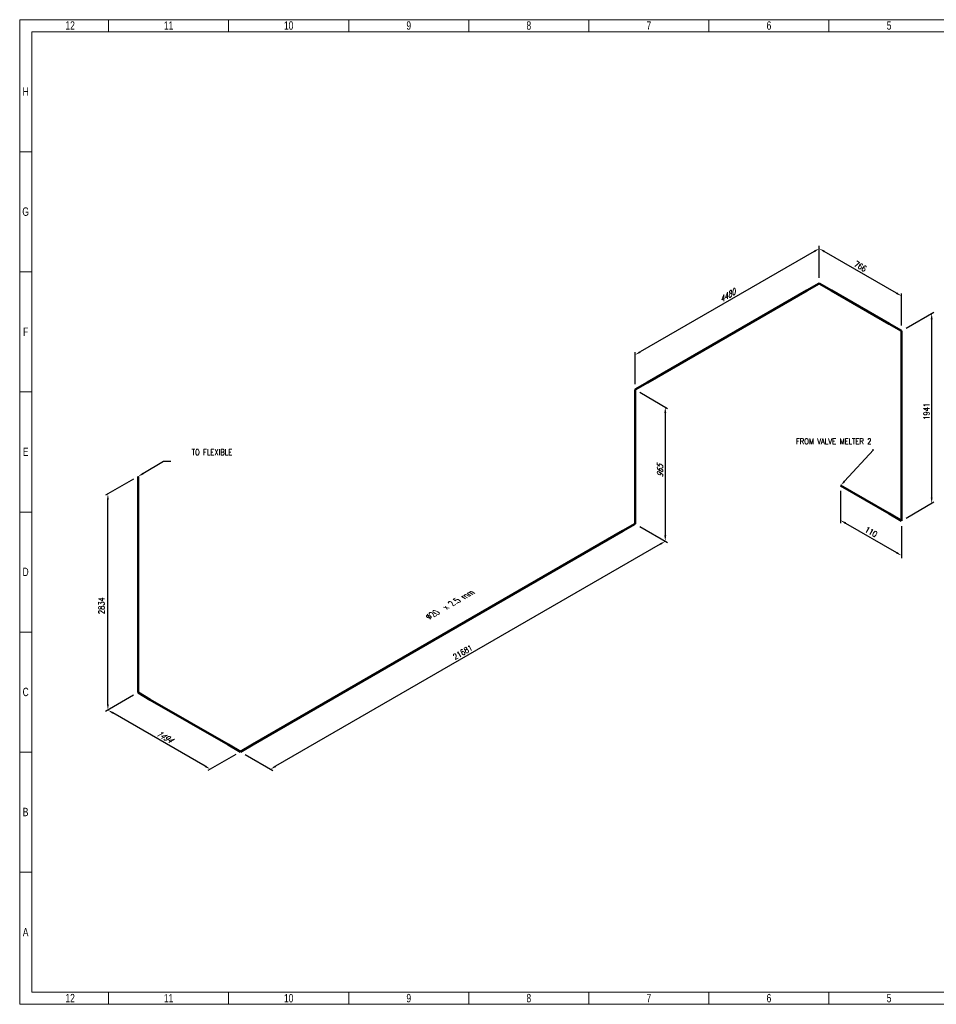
# Model space of a CAD drawing. Header units: millimetres. Extents: x 0 to 594, y 0 to 424.
# Tile 1 of 14: x 0 to 395, y 0 to 424. Entities that reach past the tile are written whole.
import ezdxf
from ezdxf import colors
from ezdxf.entities.mleader import LeaderData, LeaderLine
from ezdxf.math import Vec2, Vec3

# ---------------------------------------------------------------- set-up
doc = ezdxf.new("R2010")
doc.units = ezdxf.units.MM
doc.header["$LTSCALE"] = 0.25
doc.layers.add('Annotation', color=7, linetype='Continuous')
doc.layers.add('Dimension', color=1, linetype='Continuous')
doc.layers.add('Pipe Small Bore', color=30, linetype='Continuous', lineweight=50)
doc.styles.add('AdskIsoAnnotation', font='romans.shx', dxfattribs={"width": 0.8, "height": 1})
doc.styles.add('AdskIsoMetric', font='romans.shx', dxfattribs={"width": 0.8, "height": 2.5})
doc.styles.add('AdskIsoMetric-30', font='romans.shx', dxfattribs={"width": 0.8, "height": 2.5})
doc.styles.add('AdskIsoMetric30', font='romans.shx', dxfattribs={"width": 0.8, "oblique": 30, "height": 2.5})
doc.styles.add('SLDTEXTSTYLE3', font='TXT', dxfattribs={"width": 0.75})
doc.styles.get("Standard").update_dxf_attribs({"font": 'arial.ttf'})
doc.dimstyles.new('AdskIsoMetric', dxfattribs={"dimtxt": 2.5, "dimasz": 2.5, "dimexe": 1, "dimexo": 2, "dimgap": 0.8, "dimtad": 1, "dimdec": 0, "dimrnd": 1, "dimzin": 0, "dimdsep": 46, "dimtxsty": 'AdskIsoMetric', "dimcen": 0, "dimclrt": 7, "dimadec": 0, "dimazin": 0, "dimtfac": 1, "dimtdec": 0, "dimtmove": 1, "dimatfit": 3, "dimfxl": 1, "dimtfill": 1, "dimfrac": 2, "dimtolj": 1, "dimtzin": 0, "dimarcsym": 0})

# ---------------------------------------------------------------- blocks, each defined once
blk = doc.blocks.new('*D17')
at = {"layer": 'Defpoints', "color": 0, "transparency": 16777216}
for p in [(353.77, 223.55), (380.01, 208.39), (380.01, 193.39)]:
    blk.add_point(p, dxfattribs=at)
at = {"layer": 'Dimension', "color": 0, "lineweight": -2, "transparency": 16777216}
for p, q in [((353.77, 221.24), (353.77, 207.39)), ((355.93, 207.3), (377.84, 194.64)), ((380.01, 206.08), (380.01, 192.24))]:
    blk.add_line(p, q, dxfattribs=at)
at = {"layer": 'Dimension', "color": 0, "transparency": 16777216}
for points in [[(356.14, 207.66), (355.72, 206.93), (353.77, 208.55)], [(378.05, 195), (377.64, 194.28), (380.01, 193.39)]]:
    blk.add_solid(points, dxfattribs=at)
at = {"layer": 'Dimension', "color": 7, "transparency": 16777216, "insert": (366.89, 203.56), "char_height": 2.5, "attachment_point": 5, "rotation": 330, "style": 'AdskIsoMetric-30', "bg_fill": 3, "box_fill_scale": 1.1, "bg_fill_color": 256, "bg_fill_true_color": 13158600, "bg_fill_transparency": 0}
blk.add_mtext('\\A1;110', dxfattribs=at)
blk = doc.blocks.new('*D18')
at = {"layer": 'Defpoints', "color": 0, "transparency": 16777216}
for p in [(393, 297.7), (380.01, 290.2), (380.01, 208.39)]:
    blk.add_point(p, dxfattribs=at)
at = {"layer": 'Dimension', "color": 0, "lineweight": -2, "transparency": 16777216}
for p, q in [((382.01, 291.36), (394, 298.28)), ((393, 218.39), (393, 295.2)), ((382.01, 209.55), (394, 216.47))]:
    blk.add_line(p, q, dxfattribs=at)
at = {"layer": 'Dimension', "color": 0, "transparency": 16777216}
for points in [[(392.58, 295.2), (393.42, 295.2), (393, 297.7)], [(392.58, 218.39), (393.42, 218.39), (393, 215.89)]]:
    blk.add_solid(points, dxfattribs=at)
at = {"layer": 'Dimension', "color": 7, "transparency": 16777216, "insert": (390.76, 255.5), "char_height": 2.5, "attachment_point": 5, "rotation": 90, "style": 'AdskIsoMetric-30', "bg_fill": 3, "box_fill_scale": 1.1, "bg_fill_color": 256, "bg_fill_true_color": 13158600, "bg_fill_transparency": 0}
blk.add_mtext('\\A1;1941', dxfattribs=at)
blk = doc.blocks.new('*D19')
at = {"layer": 'Defpoints', "color": 0, "transparency": 16777216}
for p in [(344.56, 325.67), (344.56, 310.67), (380.01, 290.2)]:
    blk.add_point(p, dxfattribs=at)
at = {"layer": 'Dimension', "color": 0, "lineweight": -2, "transparency": 16777216}
for p, q in [((344.56, 312.98), (344.56, 326.83)), ((377.84, 306.45), (346.72, 324.42)), ((380.01, 292.51), (380.01, 306.36))]:
    blk.add_line(p, q, dxfattribs=at)
at = {"layer": 'Dimension', "color": 0, "transparency": 16777216}
for points in [[(346.93, 324.78), (346.51, 324.06), (344.56, 325.67)], [(378.05, 306.81), (377.64, 306.09), (380.01, 305.2)]]:
    blk.add_solid(points, dxfattribs=at)
at = {"layer": 'Dimension', "color": 7, "transparency": 16777216, "insert": (362.28, 318.02), "char_height": 2.5, "attachment_point": 5, "rotation": 330, "style": 'AdskIsoMetric-30', "bg_fill": 3, "box_fill_scale": 1.1, "bg_fill_color": 256, "bg_fill_true_color": 13158600, "bg_fill_transparency": 0}
blk.add_mtext('\\A1;766', dxfattribs=at)
blk = doc.blocks.new('*D20')
at = {"layer": 'Defpoints', "color": 0, "transparency": 16777216}
for p in [(344.56, 310.67), (265.21, 279.86), (265.21, 264.86)]:
    blk.add_point(p, dxfattribs=at)
at = {"layer": 'Dimension', "color": 0, "lineweight": -2, "transparency": 16777216}
for p, q in [((344.56, 312.98), (344.56, 326.83)), ((342.39, 324.42), (267.38, 281.11)), ((265.21, 267.17), (265.21, 281.02))]:
    blk.add_line(p, q, dxfattribs=at)
at = {"layer": 'Dimension', "color": 0, "transparency": 16777216}
for points in [[(342.18, 324.78), (342.6, 324.06), (344.56, 325.67)], [(267.17, 281.47), (267.59, 280.75), (265.21, 279.86)]]:
    blk.add_solid(points, dxfattribs=at)
at = {"layer": 'Dimension', "color": 7, "transparency": 16777216, "insert": (304.89, 305.35), "char_height": 2.5, "attachment_point": 5, "rotation": 30, "style": 'AdskIsoMetric30', "bg_fill": 3, "box_fill_scale": 1.1, "bg_fill_color": 256, "bg_fill_true_color": 13158600, "bg_fill_transparency": 0}
blk.add_mtext('\\A1;4480', dxfattribs=at)
blk = doc.blocks.new('*D21')
at = {"layer": 'Defpoints', "color": 0, "transparency": 16777216}
for p in [(265.21, 264.86), (265.21, 207.03), (278.2, 199.53)]:
    blk.add_point(p, dxfattribs=at)
at = {"layer": 'Dimension', "color": 0, "lineweight": -2, "transparency": 16777216}
for p, q in [((267.21, 263.71), (279.2, 256.78)), ((278.2, 254.86), (278.2, 202.03)), ((267.21, 205.88), (279.2, 198.96))]:
    blk.add_line(p, q, dxfattribs=at)
at = {"layer": 'Dimension', "color": 0, "transparency": 16777216}
for points in [[(277.79, 254.86), (278.62, 254.86), (278.2, 257.36)], [(277.79, 202.03), (278.62, 202.03), (278.2, 199.53)]]:
    blk.add_solid(points, dxfattribs=at)
at = {"layer": 'Dimension', "color": 7, "transparency": 16777216, "insert": (275.96, 229.74), "char_height": 2.5, "attachment_point": 5, "rotation": 90, "style": 'AdskIsoMetric30', "bg_fill": 3, "box_fill_scale": 1.1, "bg_fill_color": 256, "bg_fill_true_color": 13158600, "bg_fill_transparency": 0}
blk.add_mtext('\\A1;965', dxfattribs=at)
blk = doc.blocks.new('*D22')
at = {"layer": 'Defpoints', "color": 0, "transparency": 16777216}
for p in [(265.21, 207.03), (95.12, 108.83), (108.11, 101.33)]:
    blk.add_point(p, dxfattribs=at)
at = {"layer": 'Dimension', "color": 0, "lineweight": -2, "transparency": 16777216}
for p, q in [((267.21, 205.88), (279.2, 198.96)), ((276.04, 198.28), (110.28, 102.58)), ((97.12, 107.67), (109.11, 100.75))]:
    blk.add_line(p, q, dxfattribs=at)
at = {"layer": 'Dimension', "color": 0, "transparency": 16777216}
for points in [[(275.83, 198.64), (276.25, 197.92), (278.2, 199.53)], [(110.07, 102.94), (110.48, 102.22), (108.11, 101.33)]]:
    blk.add_solid(points, dxfattribs=at)
at = {"layer": 'Dimension', "color": 7, "transparency": 16777216, "insert": (190.92, 151.72), "char_height": 2.5, "attachment_point": 5, "rotation": 30, "style": 'AdskIsoMetric-30', "bg_fill": 3, "box_fill_scale": 1.1, "bg_fill_color": 256, "bg_fill_true_color": 13158600, "bg_fill_transparency": 0}
blk.add_mtext('\\A1;21681', dxfattribs=at)
blk = doc.blocks.new('*D23')
at = {"layer": 'Defpoints', "color": 0, "transparency": 16777216}
for p in [(50.99, 134.31), (38, 126.81), (95.12, 108.83)]:
    blk.add_point(p, dxfattribs=at)
at = {"layer": 'Dimension', "color": 0, "lineweight": -2, "transparency": 16777216}
for p, q in [((48.99, 133.15), (37, 126.23)), ((79.96, 102.58), (40.17, 125.56)), ((93.12, 107.67), (81.13, 100.75))]:
    blk.add_line(p, q, dxfattribs=at)
at = {"layer": 'Dimension', "color": 0, "transparency": 16777216}
for points in [[(40.37, 125.92), (39.96, 125.2), (38, 126.81)], [(80.17, 102.94), (79.76, 102.22), (82.13, 101.33)]]:
    blk.add_solid(points, dxfattribs=at)
at = {"layer": 'Dimension', "color": 7, "transparency": 16777216, "insert": (62.3, 115.36), "char_height": 2.5, "attachment_point": 5, "rotation": 330, "style": 'AdskIsoMetric30', "bg_fill": 3, "box_fill_scale": 1.1, "bg_fill_color": 256, "bg_fill_true_color": 13158600, "bg_fill_transparency": 0}
blk.add_mtext('\\A1;1494', dxfattribs=at)
blk = doc.blocks.new('*D24')
at = {"layer": 'Defpoints', "color": 0, "transparency": 16777216}
for p in [(50.99, 227.41), (38, 219.91), (50.99, 134.31)]:
    blk.add_point(p, dxfattribs=at)
at = {"layer": 'Dimension', "color": 0, "lineweight": -2, "transparency": 16777216}
for p, q in [((48.99, 226.26), (37, 219.34)), ((38, 129.31), (38, 217.41)), ((48.99, 133.15), (37, 126.23))]:
    blk.add_line(p, q, dxfattribs=at)
at = {"layer": 'Dimension', "color": 0, "transparency": 16777216}
for points in [[(37.58, 217.41), (38.42, 217.41), (38, 219.91)], [(37.58, 129.31), (38.42, 129.31), (38, 126.81)]]:
    blk.add_solid(points, dxfattribs=at)
at = {"layer": 'Dimension', "color": 7, "transparency": 16777216, "insert": (35.25, 171.77), "char_height": 2.5, "attachment_point": 5, "rotation": 90, "style": 'AdskIsoMetric-30', "bg_fill": 3, "box_fill_scale": 1.1, "bg_fill_color": 256, "bg_fill_true_color": 13158600, "bg_fill_transparency": 0}
blk.add_mtext('\\A1;2834', dxfattribs=at)
blk = doc.blocks.new('Elbow-1-Iso2DSkew90')
at = {"color": 0, "linetype": 'ByBlock', "lineweight": -2, "extrusion": (4.66255e-12, -0.816497, -0.57735)}
for p, q in [((0, 0), (-5.3, 3.06)), ((5.3, 3.06), (0, 0)), ((0, 0), (0, 0))]:
    blk.add_line(p, q, dxfattribs=at)
blk = doc.blocks.new('Elbow-2-Iso2DSkew90')
at = {"color": 0, "linetype": 'ByBlock', "lineweight": -2, "extrusion": (0.707107, 0.408248, -0.57735)}
for p, q in [((0, 0), (0, 6.12)), ((0, 0), (0, 0)), ((5.3, -3.06), (0, 0))]:
    blk.add_line(p, q, dxfattribs=at)
blk = doc.blocks.new('Elbow-1-Iso2DSkew180')
at = {"color": 0, "linetype": 'ByBlock', "lineweight": -2, "extrusion": (-0.707107, 0.408248, -0.57735)}
for p, q in [((0, 6.12), (0, 0)), ((0, 0), (-5.3, -3.06)), ((0, 0), (0, 0))]:
    blk.add_line(p, q, dxfattribs=at)
blk = doc.blocks.new('Elbow-3-Iso2DSkew90')
at = {"color": 0, "linetype": 'ByBlock', "lineweight": -2, "extrusion": (0.707107, -0.408248, 0.57735)}
for p, q in [((5.3, 3.06), (0, 0)), ((0, 0), (0, -6.12)), ((0, 0), (0, 0))]:
    blk.add_line(p, q, dxfattribs=at)
blk = doc.blocks.new('Elbow-4-Iso2DSkew90')
at = {"color": 0, "linetype": 'ByBlock', "lineweight": -2, "extrusion": (0, 0.816497, 0.57735)}
for p, q in [((0, 0), (-5.3, -3.06)), ((0, 0), (0, 0)), ((5.3, -3.06), (0, 0))]:
    blk.add_line(p, q, dxfattribs=at)
blk = doc.blocks.new('Elbow-5-Iso2DSkew90')
at = {"color": 0, "linetype": 'ByBlock', "lineweight": -2, "extrusion": (-0.707107, -0.408248, 0.57735)}
for p, q in [((0, 0), (0, 6.12)), ((-5.3, 3.06), (0, 0)), ((0, 0), (0, 0))]:
    blk.add_line(p, q, dxfattribs=at)
blk = doc.blocks.new('Elbow-1-Iso2DSkew0')
at = {"color": 0, "linetype": 'ByBlock', "lineweight": -2, "extrusion": (-0.707107, -0.408248, 0.57735)}
for p, q in [((0, 0), (-5.3, 3.06)), ((0, 0), (0, 0)), ((0, -6.12), (0, 0))]:
    blk.add_line(p, q, dxfattribs=at)
blk = doc.blocks.new('cajetin')
at = {"color": 7, "linetype": 'Continuous', "lineweight": 18}
for p, q in [((0, 0), (0, 615)), ((0, 615), (861, 615)), ((55.5, 607.5), (55.5, 615)), ((130.5, 607.5), (130.5, 615)), ((205.5, 607.5), (205.5, 615)), ((280.5, 607.5), (280.5, 615)), ((355.5, 607.5), (355.5, 615)), ((430.5, 607.5), (430.5, 615)), ((505.5, 607.5), (505.5, 615)), ((7.5, 7.5), (7.5, 607.5)), ((7.5, 607.5), (853.5, 607.5)), ((430.5, 607.5), (430.5, 607.5)), ((7.5, 532.5), (0, 532.5)), ((7.5, 457.5), (0, 457.5)), ((7.5, 382.5), (0, 382.5)), ((7.5, 307.5), (0, 307.5)), ((7.5, 307.5), (7.5, 307.5)), ((7.5, 232.5), (0, 232.5)), ((7.5, 157.5), (0, 157.5)), ((7.5, 82.5), (0, 82.5)), ((853.5, 7.5), (7.5, 7.5)), ((55.5, 7.5), (55.5, 0)), ((130.5, 7.5), (130.5, 0)), ((205.5, 7.5), (205.5, 0)), ((280.5, 7.5), (280.5, 0)), ((355.5, 7.5), (355.5, 0)), ((430.5, 7.5), (430.5, 7.5)), ((430.5, 7.5), (430.5, 0)), ((505.5, 7.5), (505.5, 0)), ((861, 0), (0, 0))]:
    blk.add_line(p, q, dxfattribs=at)
at = {"color": 7, "linetype": 'Continuous', "lineweight": 0, "char_height": 5.25, "attachment_point": 2, "style": 'SLDTEXTSTYLE3'}
for s, insert in [('12', (31.51, 613.99)), ('11', (93.01, 613.99)), ('10', (168.01, 613.99)), ('9', (243.01, 613.99)), ('8', (318.01, 613.99)), ('7', (393.01, 613.99)), ('6', (468.01, 613.99)), ('5', (543.01, 613.99)), ('H', (3.75, 572.74)), ('G', (3.68, 497.74)), ('F', (3.71, 422.74)), ('E', (3.74, 347.74)), ('D', (3.68, 272.74)), ('C', (3.73, 197.74)), ('B', (3.69, 122.74)), ('A', (3.7, 47.74)), ('12', (31.51, 6.49)), ('11', (93.01, 6.49)), ('10', (168.01, 6.49)), ('9', (243.01, 6.49)), ('8', (318.01, 6.49)), ('7', (393.01, 6.49)), ('6', (468.01, 6.49)), ('5', (543.01, 6.49))]:
    blk.add_mtext(s, dxfattribs=dict(at, insert=insert))

msp = doc.modelspace()

# ---------------------------------------------------------------- texts
at = {"layer": 'Annotation', "char_height": 2.5, "attachment_point": 7, "style": 'AdskIsoAnnotation', "bg_fill": 3, "box_fill_scale": 1, "bg_fill_color": 256, "bg_fill_true_color": 13158600, "bg_fill_transparency": 0}
for s, insert in [('FROM VALVE MELTER 2', (334.5509, 241.334)), ('TO FLEXIBLE', (74.1392, 236.664))]:
    msp.add_mtext(s, dxfattribs=dict(at, insert=insert))

# ---------------------------------------------------------------- dimensions: what is measured, and where the dimension line sits
at = {"layer": 'Dimension'}
dim = msp.add_linear_dim(base=(380.0097, 193.3931), p1=(353.7655, 223.5452), p2=(380.0097, 208.3931), angle=330, text='110', dimstyle='AdskIsoMetric', override={"dimtad": 0, "dimlfac": 3.633077, "dimtxsty": 'AdskIsoMetric-30', "dimse1": 0, "dimse2": 0, "dimsd1": 0, "dimsd2": 0, "dimtmove": 1}, dxfattribs=at)
dim.commit()
dim.dimension.update_dxf_attribs({"geometry": '*D17', "text_midpoint": (366.8876, 203.5556), "dimtype": 160})

# ---------------------------------------------------------------- leaders
at = {"layer": 'Annotation'}
ml = msp.add_multileader_mtext('Standard', dxfattribs=at)
ml.set_content('')
ml.set_leader_properties()
ml.build(insert=Vec2(0, 0))
ml.multileader.update_dxf_attribs({"dogleg_length": 3.0619, "arrow_head_size": 2.5})
ctx = ml.context
ctx.base_point, ctx.arrow_head_size = Vec3(58.9381, 234), 2.5
notes = []
notes.append((ctx, [(0, (1, 1, 0), (62, 234), (1, 0), 3.0619, [(0, [(50.9903, 227.4133)], 0, [])])]))
ctx.mtext, ml.multileader.dxf.content_type = None, 0
for ctx, leaders in notes:
    for number, flags, end, landing, length, lines in leaders:
        leader = LeaderData()
        leader.index, (leader.has_last_leader_line, leader.has_dogleg_vector, leader.attachment_direction) = number, flags
        leader.last_leader_point, leader.dogleg_vector, leader.dogleg_length = Vec3(end), Vec3(landing), length
        for number, points, colour, breaks in lines:
            line = LeaderLine()
            line.index, line.vertices, line.color, line.breaks = number, Vec3.list(points), colors.encode_raw_color(colour), breaks
            leader.lines.append(line)
        ctx.leaders.append(leader)

# ---------------------------------------------------------------- next in the draw order: linework, layer by layer
at = {"layer": 'Pipe Small Bore'}
msp.add_lwpolyline([(353.7655, 223.5452), (374.7064, 211.455)], dxfattribs=at)

# ---------------------------------------------------------------- next in the draw order: dimensions: what is measured, and where the dimension line sits
at = {"layer": 'Dimension'}
dim = msp.add_linear_dim(base=(393.0001, 297.7028), p1=(380.0097, 208.3931), p2=(380.0097, 290.2028), angle=90, text='1941', dimstyle='AdskIsoMetric', override={"dimtad": 0, "dimlfac": 23.721732, "dimtxsty": 'AdskIsoMetric-30', "dimse1": 0, "dimse2": 0, "dimsd1": 0, "dimsd2": 0, "dimtmove": 1}, dxfattribs=at)
dim.commit()
dim.dimension.update_dxf_attribs({"geometry": '*D18', "text_midpoint": (390.7602, 255.5048), "dimtype": 160})

# ---------------------------------------------------------------- next in the draw order: leaders
at = {"layer": 'Annotation'}
ml = msp.add_multileader_mtext('Standard', dxfattribs=at)
ml.set_content('')
ml.set_leader_properties()
ml.build(insert=Vec2(0, 0))
ml.multileader.update_dxf_attribs({"dogleg_length": 0.4571, "arrow_head_size": 2.5})
ctx = ml.context
ctx.base_point, ctx.arrow_head_size = Vec3(367.5429, 239), 2.5
notes = []
notes.append((ctx, [(0, (1, 1, 0), (368, 239), (-1, 0), 0.4571, [(0, [(353.7655, 223.5452)], 0, [])])]))
ctx.mtext, ml.multileader.dxf.content_type = None, 0
for ctx, leaders in notes:
    for number, flags, end, landing, length, lines in leaders:
        leader = LeaderData()
        leader.index, (leader.has_last_leader_line, leader.has_dogleg_vector, leader.attachment_direction) = number, flags
        leader.last_leader_point, leader.dogleg_vector, leader.dogleg_length = Vec3(end), Vec3(landing), length
        for number, points, colour, breaks in lines:
            line = LeaderLine()
            line.index, line.vertices, line.color, line.breaks = number, Vec3.list(points), colors.encode_raw_color(colour), breaks
            leader.lines.append(line)
        ctx.leaders.append(leader)

# ---------------------------------------------------------------- next in the draw order: linework, layer by layer
at = {"layer": 'Pipe Small Bore'}
msp.add_lwpolyline([(380.0097, 214.5169), (380.0097, 284.0791)], dxfattribs=at)

# ---------------------------------------------------------------- next in the draw order: block references
msp.add_blockref('Elbow-5-Iso2DSkew90', (380.0097, 208.3931), dxfattribs=at)

# ---------------------------------------------------------------- next in the draw order: dimensions: what is measured, and where the dimension line sits
at = {"layer": 'Dimension'}
dim = msp.add_linear_dim(base=(344.558, 325.6709), p1=(380.0097, 290.2028), p2=(344.558, 310.6709), angle=150, text='766', dimstyle='AdskIsoMetric', override={"dimtad": 0, "dimlfac": 18.700045, "dimtxsty": 'AdskIsoMetric-30', "dimse1": 0, "dimse2": 0, "dimsd1": 0, "dimsd2": 0, "dimtmove": 1}, dxfattribs=at)
dim.commit()
dim.dimension.update_dxf_attribs({"geometry": '*D19', "text_midpoint": (362.2838, 318.0232), "dimtype": 160})

# ---------------------------------------------------------------- next in the draw order: linework, layer by layer
at = {"layer": 'Pipe Small Bore'}
msp.add_lwpolyline([(374.7064, 293.2647), (349.8613, 307.609)], dxfattribs=at)

# ---------------------------------------------------------------- next in the draw order: block references
msp.add_blockref('Elbow-1-Iso2DSkew0', (380.0097, 290.2028), dxfattribs=at)

# ---------------------------------------------------------------- next in the draw order: dimensions: what is measured, and where the dimension line sits
at = {"layer": 'Dimension'}
dim = msp.add_linear_dim(base=(265.2137, 279.8614), p1=(344.558, 310.6709), p2=(265.2137, 264.8614), angle=210, text='4480', dimstyle='AdskIsoMetric', override={"dimtad": 0, "dimlfac": 48.896149, "dimtxsty": 'AdskIsoMetric30', "dimse1": 0, "dimse2": 0, "dimsd1": 0, "dimsd2": 0, "dimtmove": 1}, dxfattribs=at)
dim.commit()
dim.dimension.update_dxf_attribs({"geometry": '*D20', "text_midpoint": (304.8859, 305.3525), "dimtype": 160})

# ---------------------------------------------------------------- next in the draw order: linework, layer by layer
at = {"layer": 'Pipe Small Bore'}
msp.add_lwpolyline([(339.2547, 307.609), (270.517, 267.9232)], dxfattribs=at)

# ---------------------------------------------------------------- next in the draw order: block references
msp.add_blockref('Elbow-4-Iso2DSkew90', (344.558, 310.6709), dxfattribs=at)

# ---------------------------------------------------------------- next in the draw order: dimensions: what is measured, and where the dimension line sits
at = {"layer": 'Dimension'}
dim = msp.add_linear_dim(base=(278.2041, 199.5329), p1=(265.2137, 264.8614), p2=(265.2137, 207.0329), angle=270, text='965', dimstyle='AdskIsoMetric', override={"dimtad": 0, "dimlfac": 16.687278, "dimtxsty": 'AdskIsoMetric30', "dimse1": 0, "dimse2": 0, "dimsd1": 0, "dimsd2": 0, "dimtmove": 1}, dxfattribs=at)
dim.commit()
dim.dimension.update_dxf_attribs({"geometry": '*D21', "text_midpoint": (275.9642, 229.7403), "dimtype": 160})

# ---------------------------------------------------------------- next in the draw order: linework, layer by layer
at = {"layer": 'Pipe Small Bore'}
msp.add_lwpolyline([(265.2137, 258.7377), (265.2137, 213.1566)], dxfattribs=at)

# ---------------------------------------------------------------- next in the draw order: block references
msp.add_blockref('Elbow-3-Iso2DSkew90', (265.2137, 264.8614), dxfattribs=at)

# ---------------------------------------------------------------- next in the draw order: dimensions: what is measured, and where the dimension line sits
at = {"layer": 'Dimension'}
dim = msp.add_linear_dim(base=(108.1102, 101.3291), p1=(265.2137, 207.0329), p2=(95.1198, 108.8291), angle=210, text='21681', dimstyle='AdskIsoMetric', override={"dimtad": 0, "dimlfac": 110.38919, "dimtxsty": 'AdskIsoMetric-30', "dimse1": 0, "dimse2": 0, "dimsd1": 0, "dimsd2": 0, "dimtmove": 1}, dxfattribs=at)
dim.commit()
dim.dimension.update_dxf_attribs({"geometry": '*D22', "text_midpoint": (190.9173, 151.7242), "dimtype": 160})

# ---------------------------------------------------------------- next in the draw order: linework, layer by layer
at = {"layer": 'Pipe Small Bore'}
msp.add_lwpolyline([(259.9104, 203.971), (100.4231, 111.891)], dxfattribs=at)

# ---------------------------------------------------------------- next in the draw order: block references
msp.add_blockref('Elbow-1-Iso2DSkew180', (265.2137, 207.0329), dxfattribs=at)

# ---------------------------------------------------------------- next in the draw order: dimensions: what is measured, and where the dimension line sits
at = {"layer": 'Dimension'}
dim = msp.add_linear_dim(base=(37.9999, 126.8073), p1=(95.1198, 108.8291), p2=(50.9903, 134.3073), angle=150, text='1494', dimstyle='AdskIsoMetric', override={"dimtad": 0, "dimlfac": 29.313306, "dimtxsty": 'AdskIsoMetric30', "dimse1": 0, "dimse2": 0, "dimsd1": 0, "dimsd2": 0, "dimtmove": 1}, dxfattribs=at)
dim.commit()
dim.dimension.update_dxf_attribs({"geometry": '*D23', "text_midpoint": (62.3045, 115.3614), "dimtype": 160})

# ---------------------------------------------------------------- next in the draw order: linework, layer by layer
at = {"layer": 'Pipe Small Bore'}
msp.add_lwpolyline([(89.8165, 111.891), (56.2936, 131.2454)], dxfattribs=at)

# ---------------------------------------------------------------- next in the draw order: block references
msp.add_blockref('Elbow-1-Iso2DSkew90', (95.1198, 108.8291), dxfattribs=at)

# ---------------------------------------------------------------- next in the draw order: texts
at = {"layer": 'Annotation', "insert": (176.7972, 165.876), "char_height": 2.5, "width": 46.996312, "attachment_point": 7, "rotation": 30, "style": 'AdskIsoAnnotation', "bg_fill": 3, "box_fill_scale": 1, "bg_fill_color": 256, "bg_fill_true_color": 13158600, "bg_fill_transparency": 0}
msp.add_mtext('{\\Q-30;Ø20  x 2.5 mm}', dxfattribs=at)

# ---------------------------------------------------------------- next in the draw order: dimensions: what is measured, and where the dimension line sits
at = {"layer": 'Dimension'}
dim = msp.add_linear_dim(base=(37.9999, 219.9133), p1=(50.9903, 134.3073), p2=(50.9903, 227.4133), angle=90, text='2834', dimstyle='AdskIsoMetric', override={"dimtad": 0, "dimlfac": 30.439852, "dimtxsty": 'AdskIsoMetric-30', "dimse1": 0, "dimse2": 0, "dimsd1": 0, "dimsd2": 0, "dimtmove": 1}, dxfattribs=at)
dim.commit()
dim.dimension.update_dxf_attribs({"geometry": '*D24', "text_midpoint": (35.2503, 171.7728), "dimtype": 160})

# ---------------------------------------------------------------- next in the draw order: linework, layer by layer
at = {"layer": 'Pipe Small Bore'}
msp.add_lwpolyline([(50.9903, 140.431), (50.9903, 227.4133)], dxfattribs=at)

# ---------------------------------------------------------------- next in the draw order: block references
at = {"xscale": 0.689895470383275, "yscale": 0.689895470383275, "zscale": 0.689895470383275}
msp.add_blockref('cajetin', (0, 0), dxfattribs=at)
at = {"layer": 'Pipe Small Bore'}
msp.add_blockref('Elbow-2-Iso2DSkew90', (50.9903, 134.3073), dxfattribs=at)

doc.saveas('drawing.dxf')
